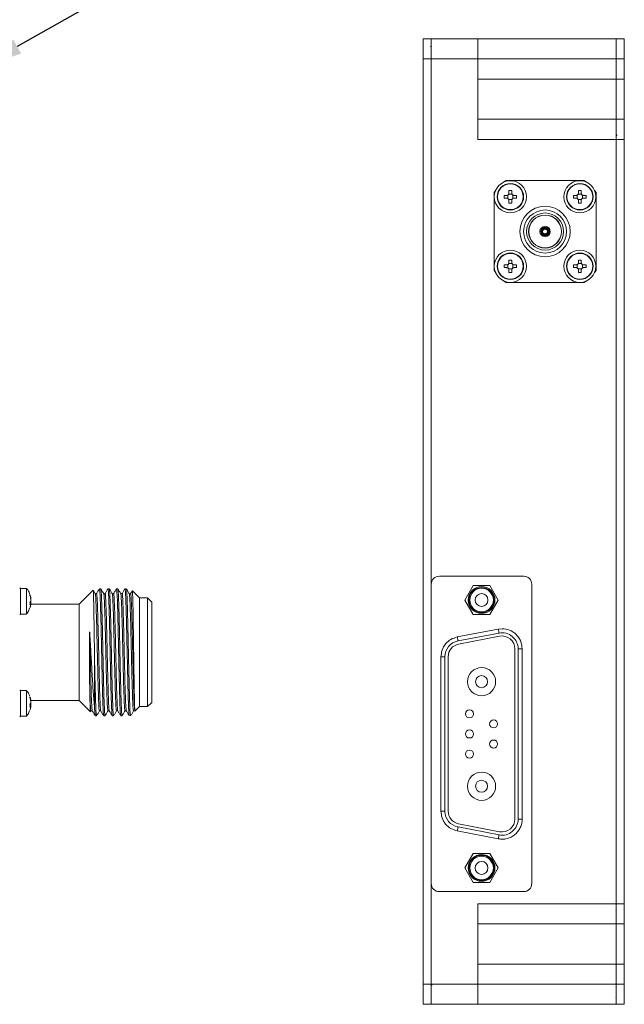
# Model space of a CAD drawing. Header units: millimetres. Extents: x 40 to 652, y 33 to 355.
# Tile 7 of 10: x 326 to 401, y 123 to 245. Entities that reach past the tile are written whole.
import ezdxf

# ---------------------------------------------------------------- set-up
doc = ezdxf.new("R2010")
doc.units = ezdxf.units.MM
doc.header["$PDSIZE"] = -1
doc.dimstyles.new('ISO-25', dxfattribs={"dimtxt": 2.5, "dimasz": 2.5, "dimexe": 1.25, "dimexo": 0.625, "dimtad": 1, "dimtxsty": 'Standard', "dimcen": 2.5, "dimadec": 0, "dimazin": 0, "dimtfac": 1, "dimtmove": 0, "dimatfit": 3, "dimfxl": 1, "dimarcsym": 0})

# ---------------------------------------------------------------- blocks, each defined once
blk = doc.blocks.new('*D14')
at = {"color": 0, "lineweight": -2, "transparency": 16777216}
for p, q in [((390.76, 278.84), (325.75, 242.13)), ((316.61, 236.97), (320.53, 239.19)), ((311.39, 234.03), (306.18, 231.08))]:
    blk.add_line(p, q, dxfattribs=at)
at = {"color": 0, "transparency": 16777216}
for points in [[(325.26, 243), (326.24, 241.26), (320.53, 239.19)], [(310.9, 234.9), (311.89, 233.16), (316.61, 236.97)]]:
    blk.add_solid(points, dxfattribs=at)
at = {"layer": 'Defpoints', "color": 0, "transparency": 16777216}
for p in [(320.53, 239.19), (316.61, 236.97)]:
    blk.add_point(p, dxfattribs=at)
at = {"color": 0, "transparency": 16777216, "insert": (358.3, 266.52), "char_height": 6.35, "attachment_point": 5, "rotation": 29.4532}
blk.add_mtext('∅4,50 [∅0,18]', dxfattribs=at)

msp = doc.modelspace()

# ---------------------------------------------------------------- linework, layer by layer
at = {"color": 7, "linetype": 'Continuous', "lineweight": 15}
for p, q in [((377.241, 243.08), (376.241, 243.08)), ((376.241, 240.58), (376.241, 243.08)), ((377.241, 243.08), (377.241, 240.58)), ((383.041, 243.08), (377.241, 243.08)), ((383.041, 243.08), (383.041, 240.58)), ((400.241, 243.08), (383.041, 243.08)), ((401.241, 243.08), (400.241, 243.08)), ((400.241, 243.08), (400.241, 240.656)), ((401.241, 240.58), (401.241, 243.08)), ((376.241, 240.58), (377.241, 240.58)), ((376.241, 229.58), (376.241, 240.58)), ((377.241, 240.58), (377.241, 175.28)), ((377.241, 240.58), (383.041, 240.58)), ((383.041, 240.58), (383.041, 230.58)), ((383.041, 240.58), (400.241, 240.58)), ((400.204, 240.613), (400.225, 240.582)), ((400.241, 240.58), (400.241, 240.656)), ((400.241, 240.58), (401.241, 240.58)), ((400.241, 240.58), (400.241, 238.08)), ((401.241, 238.08), (401.241, 240.58)), ((383.041, 238.08), (400.241, 238.08)), ((400.241, 238.08), (401.241, 238.08)), ((400.241, 238.08), (400.241, 233.08)), ((401.241, 238.08), (401.241, 233.08)), ((400.241, 233.08), (383.041, 233.08)), ((400.241, 233.08), (400.241, 230.58)), ((401.241, 233.08), (400.241, 233.08)), ((401.241, 230.58), (401.241, 233.08)), ((383.041, 230.58), (400.241, 230.58)), ((400.327, 231.13), (400.241, 231.13)), ((401.241, 230.58), (400.241, 230.58)), ((400.241, 230.58), (400.241, 135.58)), ((401.241, 229.58), (401.241, 230.58)), ((376.241, 209.08), (376.241, 229.58)), ((401.241, 209.08), (401.241, 229.58)), ((386.525, 225.48), (396.257, 225.48)), ((385.041, 214.264), (385.041, 223.996)), ((386.901, 223.92), (386.901, 224.225)), ((387.241, 224.225), (387.241, 223.92)), ((395.541, 223.92), (395.541, 224.225)), ((395.881, 224.225), (395.881, 223.92)), ((397.741, 223.996), (397.741, 214.264)), ((386.296, 223.28), (386.296, 223.62)), ((386.296, 223.62), (386.601, 223.62)), ((386.601, 223.28), (386.296, 223.28)), ((386.747, 223.242), (386.747, 223.657)), ((386.864, 223.774), (387.279, 223.774)), ((387.279, 223.125), (386.864, 223.125)), ((386.901, 222.674), (386.901, 222.98)), ((387.241, 222.98), (387.241, 222.674)), ((387.396, 223.657), (387.396, 223.242)), ((387.541, 223.62), (387.847, 223.62)), ((387.847, 223.28), (387.541, 223.28)), ((387.847, 223.62), (387.847, 223.28)), ((394.936, 223.28), (394.936, 223.62)), ((394.936, 223.62), (395.241, 223.62)), ((395.241, 223.28), (394.936, 223.28)), ((395.387, 223.242), (395.387, 223.657)), ((395.504, 223.774), (395.919, 223.774)), ((395.919, 223.125), (395.504, 223.125)), ((395.541, 222.674), (395.541, 222.98)), ((395.881, 222.98), (395.881, 222.674)), ((396.036, 223.657), (396.036, 223.242)), ((396.181, 223.62), (396.487, 223.62)), ((396.487, 223.28), (396.181, 223.28)), ((396.487, 223.62), (396.487, 223.28)), ((391.162, 219.517), (391.105, 219.559)), ((391.162, 219.592), (391.171, 219.522)), ((391.162, 219.517), (391.199, 219.452)), ((391.208, 219.458), (391.171, 219.522)), ((391.199, 219.452), (391.23, 219.385)), ((391.251, 219.397), (391.208, 219.458)), ((391.767, 219.135), (391.693, 219.141)), ((391.693, 219.118), (391.767, 219.124)), ((391.841, 219.135), (391.767, 219.135)), ((391.767, 219.124), (391.841, 219.125)), ((391.841, 219.135), (391.906, 219.163)), ((391.906, 219.097), (391.841, 219.125)), ((391.162, 218.742), (391.105, 218.7)), ((391.199, 218.807), (391.162, 218.742)), ((391.171, 218.737), (391.162, 218.667)), ((391.171, 218.737), (391.208, 218.802)), ((391.23, 218.874), (391.199, 218.807)), ((391.208, 218.802), (391.251, 218.863)), ((386.901, 215.28), (386.901, 215.585)), ((387.241, 215.585), (387.241, 215.28)), ((395.541, 215.28), (395.541, 215.585)), ((395.881, 215.585), (395.881, 215.28)), ((386.296, 214.64), (386.296, 214.98)), ((386.296, 214.98), (386.601, 214.98)), ((386.601, 214.64), (386.296, 214.64)), ((386.747, 214.602), (386.747, 215.017)), ((386.864, 215.134), (387.279, 215.134)), ((387.279, 214.485), (386.864, 214.485)), ((386.901, 214.034), (386.901, 214.34)), ((387.241, 214.34), (387.241, 214.034)), ((387.396, 215.017), (387.396, 214.602)), ((387.541, 214.98), (387.847, 214.98)), ((387.847, 214.64), (387.541, 214.64)), ((387.847, 214.98), (387.847, 214.64)), ((394.936, 214.64), (394.936, 214.98)), ((394.936, 214.98), (395.241, 214.98)), ((395.241, 214.64), (394.936, 214.64)), ((395.387, 214.602), (395.387, 215.017)), ((395.504, 215.134), (395.919, 215.134)), ((395.919, 214.485), (395.504, 214.485)), ((395.541, 214.034), (395.541, 214.34)), ((395.881, 214.34), (395.881, 214.034)), ((396.036, 215.017), (396.036, 214.602)), ((396.181, 214.98), (396.487, 214.98)), ((396.487, 214.64), (396.181, 214.64)), ((396.487, 214.98), (396.487, 214.64)), ((396.257, 212.78), (386.525, 212.78)), ((376.241, 193.08), (376.241, 209.08)), ((401.241, 193.08), (401.241, 209.08)), ((376.241, 179.38), (376.241, 193.08)), ((401.241, 179.58), (401.241, 193.08)), ((376.241, 125.58), (376.241, 179.38)), ((401.241, 166.08), (401.241, 179.58)), ((388.741, 176.28), (378.241, 176.28)), ((377.241, 175.28), (377.241, 138.08)), ((382.452, 175.13), (381.413, 173.33)), ((384.531, 175.13), (382.452, 175.13)), ((385.57, 173.33), (384.531, 175.13)), ((389.741, 138.08), (389.741, 175.28)), ((326.895, 174.78), (326.174, 174.78)), ((326.174, 174.658), (326.174, 174.78)), ((326.174, 171.58), (326.174, 174.658)), ((326.895, 174.658), (326.895, 174.78)), ((326.895, 174.658), (326.895, 171.58)), ((327.344, 173.831), (327.344, 173.961)), ((335.195, 174.551), (333.474, 172.83)), ((336.145, 174.73), (335.986, 174.73)), ((337.203, 174.73), (337.045, 174.73)), ((338.261, 174.73), (338.103, 174.73)), ((339.32, 174.73), (339.161, 174.73)), ((340.974, 173.58), (340.07, 174.483)), ((327.344, 173.041), (327.423, 173.157)), ((327.423, 172.843), (327.344, 172.727)), ((327.44, 172.866), (327.349, 172.866)), ((333.474, 172.83), (327.446, 172.83)), ((333.474, 160.83), (333.474, 172.83)), ((341.974, 173.58), (340.974, 173.58)), ((340.974, 160.08), (340.974, 173.58)), ((342.474, 173.08), (341.974, 173.58)), ((341.974, 160.08), (341.974, 173.58)), ((342.474, 160.58), (342.474, 173.08)), ((381.413, 173.33), (382.452, 171.53)), ((384.531, 171.53), (385.57, 173.33)), ((326.174, 171.58), (326.895, 171.58)), ((382.452, 171.53), (384.531, 171.53)), ((385.569, 169.713), (380.469, 168.733)), ((385.664, 169.222), (380.564, 168.242)), ((386.041, 169.758), (385.569, 169.713)), ((385.739, 168.83), (380.639, 167.849)), ((387.641, 146.101), (387.641, 167.258)), ((388.041, 146.101), (388.041, 167.258)), ((388.041, 167.258), (388.541, 167.258)), ((388.541, 146.101), (388.541, 167.258)), ((335.374, 159.877), (335.374, 165.758)), ((378.441, 166.278), (378.941, 166.278)), ((378.441, 166.278), (378.441, 147.082)), ((378.941, 166.278), (378.941, 147.082)), ((379.341, 166.278), (379.341, 147.082)), ((401.241, 150.58), (401.241, 166.08)), ((326.895, 162.08), (326.174, 162.08)), ((326.174, 161.958), (326.174, 162.08)), ((326.174, 161.958), (326.174, 158.88)), ((326.895, 161.958), (326.895, 162.08)), ((326.895, 161.958), (326.895, 158.88)), ((327.344, 161.131), (327.344, 161.261)), ((327.344, 160.341), (327.423, 160.457)), ((327.446, 160.83), (333.474, 160.83)), ((333.474, 160.83), (334.865, 159.438)), ((341.974, 160.08), (342.474, 160.58)), ((327.423, 160.143), (327.344, 160.027)), ((327.44, 160.166), (327.349, 160.166)), ((340.4, 159.506), (340.974, 160.08)), ((340.974, 160.08), (341.974, 160.08)), ((326.174, 158.88), (326.895, 158.88)), ((335.457, 158.93), (335.615, 158.93)), ((336.515, 158.93), (336.674, 158.93)), ((337.574, 158.93), (337.732, 158.93)), ((338.632, 158.93), (338.79, 158.93)), ((339.824, 159.017), (339.824, 158.93)), ((401.241, 136.58), (401.241, 150.58)), ((378.441, 147.082), (378.941, 147.082)), ((388.541, 146.101), (388.041, 146.101)), ((380.469, 144.627), (385.569, 143.646)), ((380.564, 145.118), (385.664, 144.137)), ((380.639, 145.51), (385.739, 144.53)), ((382.452, 141.83), (381.413, 140.03)), ((384.531, 141.83), (382.452, 141.83)), ((385.57, 140.03), (384.531, 141.83)), ((381.413, 140.03), (382.452, 138.23)), ((384.531, 138.23), (385.57, 140.03)), ((377.241, 138.08), (377.241, 125.58)), ((378.241, 137.08), (388.741, 137.08)), ((382.452, 138.23), (384.531, 138.23)), ((401.241, 135.58), (401.241, 136.58)), ((383.041, 135.58), (383.041, 125.58)), ((400.241, 135.58), (383.041, 135.58)), ((400.204, 134.813), (400.225, 134.782)), ((400.241, 135.58), (400.241, 133.08)), ((401.241, 135.58), (400.241, 135.58)), ((401.241, 133.08), (401.241, 135.58)), ((383.041, 133.08), (400.241, 133.08)), ((400.241, 133.08), (401.241, 133.08)), ((400.241, 133.08), (400.241, 128.08)), ((401.241, 133.08), (401.241, 128.08)), ((383.041, 128.08), (400.241, 128.08)), ((401.241, 128.08), (400.241, 128.08)), ((400.241, 128.08), (400.241, 125.58)), ((401.241, 125.58), (401.241, 128.08)), ((377.241, 125.58), (376.241, 125.58)), ((376.241, 123.08), (376.241, 125.58)), ((377.241, 125.58), (377.241, 123.08)), ((383.041, 125.58), (377.241, 125.58)), ((383.041, 125.58), (383.041, 123.08)), ((400.241, 125.58), (383.041, 125.58)), ((401.241, 125.58), (400.241, 125.58)), ((400.241, 125.58), (400.241, 123.08)), ((401.241, 123.08), (401.241, 125.58)), ((400.204, 124.013), (400.225, 123.982)), ((376.241, 123.08), (377.241, 123.08)), ((377.241, 123.08), (383.041, 123.08)), ((383.041, 123.08), (400.241, 123.08)), ((400.241, 123.08), (401.241, 123.08))]:
    msp.add_line(p, q, dxfattribs=at)
at = {"color": 8, "linetype": 'Continuous', "lineweight": 15}
for p, q in [((327.423, 172.843), (327.348, 172.843)), ((327.392, 173.679), (327.423, 173.679)), ((327.392, 160.979), (327.423, 160.979)), ((327.423, 160.143), (327.348, 160.143))]:
    msp.add_line(p, q, dxfattribs=at)
at = {"color": 7, "linetype": 'Continuous', "lineweight": 15, "flags": 128}
for points in [[(386.286, 225.289), (386.319, 225.316), (386.525, 225.48)], [(396.257, 225.48), (396.463, 225.316), (396.496, 225.289)], [(385.041, 223.996), (385.205, 224.202), (385.232, 224.235)], [(397.551, 224.235), (397.578, 224.202), (397.741, 223.996)], [(385.232, 214.025), (385.205, 214.058), (385.041, 214.264)], [(397.741, 214.264), (397.578, 214.058), (397.551, 214.025)], [(386.525, 212.78), (386.319, 212.943), (386.286, 212.97)], [(396.496, 212.97), (396.463, 212.943), (396.257, 212.78)], [(385.569, 169.713), (385.588, 169.618), (385.605, 169.526), (385.622, 169.441), (385.636, 169.366), (385.648, 169.305), (385.656, 169.26), (385.662, 169.232), (385.664, 169.222)], [(380.469, 168.733), (380.488, 168.637), (380.505, 168.545), (380.522, 168.46), (380.536, 168.385), (380.548, 168.324), (380.556, 168.279), (380.562, 168.251), (380.564, 168.242)], [(380.469, 144.627), (380.488, 144.722), (380.505, 144.815), (380.522, 144.899), (380.536, 144.974), (380.548, 145.035), (380.556, 145.08), (380.562, 145.108), (380.564, 145.118)], [(385.569, 143.646), (385.588, 143.742), (385.605, 143.834), (385.622, 143.919), (385.636, 143.993), (385.648, 144.054), (385.656, 144.1), (385.662, 144.127), (385.664, 144.137)]]:
    msp.add_lwpolyline(points, dxfattribs=at)
at = {"color": 7, "linetype": 'Continuous', "lineweight": 15}
for centre, radius in [((387.071, 223.45), 2), ((395.711, 223.45), 2), ((387.071, 223.45), 1.65), ((387.071, 223.45), 1.6), ((395.711, 223.45), 1.65), ((395.711, 223.45), 1.6), ((391.391, 219.13), 3.13), ((391.391, 219.13), 2.675), ((391.391, 219.13), 2.305), ((391.391, 219.13), 2.05), ((391.391, 219.13), 2.03), ((391.391, 219.13), 0.645), ((387.071, 214.81), 2), ((395.711, 214.81), 2), ((387.071, 214.81), 1.65), ((387.071, 214.81), 1.6), ((395.711, 214.81), 1.65), ((395.711, 214.81), 1.6), ((383.491, 173.33), 1.665), ((383.491, 173.33), 1.565), ((383.491, 173.33), 1.465), ((383.491, 173.33), 0.8), ((383.491, 163.18), 1.75), ((383.491, 163.18), 0.75), ((383.491, 150.18), 1.75), ((383.491, 150.18), 0.75), ((383.491, 140.03), 1.665), ((383.491, 140.03), 1.565), ((383.491, 140.03), 1.465), ((383.491, 140.03), 0.8)]:
    msp.add_circle(centre, radius, dxfattribs=at)
for centre, radius, start, end in [((391.391, 219.13), 0.516, 123.66651, 236.33349), ((391.391, 219.13), 0.45, 120.63663, 239.36337), ((391.391, 219.13), 0.376, 120.80532, 239.19468), ((391.391, 219.13), 0.302, 122.22504, 237.77496), ((391.391, 219.13), 0.516, 3.66651, 116.33349), ((391.391, 219.13), 0.516, 243.66651, 356.33349), ((391.391, 219.13), 0.45, 0.63663, 119.36337), ((391.391, 219.13), 0.45, 240.63663, 359.36337), ((391.391, 219.13), 0.376, 0.80532, 119.19468), ((391.391, 219.13), 0.376, 240.80532, 359.19468), ((391.391, 219.13), 0.302, 2.22504, 117.77496), ((391.391, 219.13), 0.302, 242.22504, 357.77496), ((378.241, 175.28), 1, 90, 180), ((388.741, 175.28), 1, 360, 90), ((326.062, 174.68), 0.15, 41.81031, 90), ((325.304, 173.239), 2.165, 11.73758, 19.49859), ((325.304, 173.109), 2.165, 11.73793, 19.49785), ((325.303, 173.121), 2.165, 340.50236, 348.26146), ((326.062, 171.68), 0.15, 270, 318.18969), ((386.041, 167.258), 2, 0, 100.88553), ((380.941, 166.278), 2, 100.88553, 180), ((380.941, 166.278), 1.6, 100.88553, 180), ((386.041, 167.258), 1.6, 0, 100.88553), ((326.062, 161.98), 0.15, 41.81031, 90), ((325.303, 160.538), 2.165, 11.73854, 19.49764), ((325.304, 160.409), 2.165, 11.73758, 19.49859), ((325.304, 160.421), 2.165, 340.50141, 348.26242), ((381.991, 159.18), 0.5, 90, 270), ((381.991, 159.18), 0.5, 270, 90), ((326.062, 158.98), 0.15, 270, 318.18969), ((384.991, 157.93), 0.5, 90, 270), ((384.991, 157.93), 0.5, 270, 90), ((381.991, 156.68), 0.5, 90, 270), ((381.991, 156.68), 0.5, 270, 90), ((384.991, 155.43), 0.5, 90, 270), ((384.991, 155.43), 0.5, 270, 90), ((381.991, 154.18), 0.5, 90, 270), ((381.991, 154.18), 0.5, 270, 90), ((380.941, 147.082), 2, 180, 259.11447), ((380.941, 147.082), 1.6, 180, 259.11447), ((386.041, 146.101), 2, 259.11447, 0), ((386.041, 146.101), 1.6, 259.11447, 0), ((378.241, 138.08), 1, 180, 270), ((388.741, 138.08), 1, 270, 0)]:
    msp.add_arc(centre, radius, start, end, dxfattribs=at)
for points, knots in [([(377.258, 242.03), (377.242, 242.054), (377.208, 242.103), (377.175, 242.152), (377.158, 242.178)], [0, 0, 0, 0, 0.4834673, 1, 1, 1, 1]), ([(400.325, 231.128), (400.308, 231.102), (400.273, 231.051), (400.239, 231.001), (400.221, 230.975)], [0, 0, 0, 0, 0.5000986, 1, 1, 1, 1]), ([(386.901, 224.225), (386.958, 224.226), (387.071, 224.229), (387.185, 224.226), (387.241, 224.225)], [0, 0, 0, 0, 0.5000219, 1, 1, 1, 1]), ([(395.541, 224.225), (395.598, 224.226), (395.711, 224.229), (395.825, 224.226), (395.881, 224.225)], [0, 0, 0, 0, 0.4999781, 1, 1, 1, 1]), ([(386.601, 223.62), (386.634, 223.623), (386.7, 223.629), (386.789, 223.679), (386.857, 223.753), (386.895, 223.837), (386.899, 223.895), (386.901, 223.92)], [0, 0, 0, 0, 0.21178833, 0.4237746, 0.63175625, 0.83793542, 1, 1, 1, 1]), ([(386.901, 222.98), (386.898, 223.013), (386.892, 223.079), (386.842, 223.168), (386.768, 223.235), (386.684, 223.274), (386.626, 223.278), (386.601, 223.28)], [0, 0, 0, 0, 0.2118082, 0.4237991, 0.6317879, 0.8379552, 1, 1, 1, 1]), ([(387.241, 223.92), (387.244, 223.887), (387.251, 223.821), (387.301, 223.732), (387.374, 223.664), (387.459, 223.626), (387.516, 223.622), (387.541, 223.62)], [0, 0, 0, 0, 0.21180129, 0.42378539, 0.63176735, 0.83792955, 1, 1, 1, 1]), ([(387.541, 223.28), (387.508, 223.277), (387.442, 223.27), (387.353, 223.22), (387.286, 223.147), (387.247, 223.062), (387.243, 223.005), (387.241, 222.98)], [0, 0, 0, 0, 0.2118141, 0.4237959, 0.6317762, 0.8379349, 1, 1, 1, 1]), ([(395.241, 223.62), (395.274, 223.623), (395.34, 223.629), (395.429, 223.679), (395.497, 223.753), (395.535, 223.837), (395.539, 223.895), (395.541, 223.92)], [0, 0, 0, 0, 0.2118144, 0.423796, 0.6317731, 0.8379351, 1, 1, 1, 1]), ([(395.541, 222.98), (395.538, 223.013), (395.532, 223.079), (395.482, 223.168), (395.408, 223.235), (395.324, 223.274), (395.266, 223.278), (395.241, 223.28)], [0, 0, 0, 0, 0.2118016, 0.4237861, 0.6317683, 0.8379293, 1, 1, 1, 1]), ([(395.881, 223.92), (395.884, 223.887), (395.891, 223.821), (395.941, 223.732), (396.014, 223.664), (396.099, 223.626), (396.156, 223.622), (396.181, 223.62)], [0, 0, 0, 0, 0.21180129, 0.42378539, 0.63176735, 0.83792955, 1, 1, 1, 1]), ([(396.181, 223.28), (396.148, 223.277), (396.082, 223.27), (395.993, 223.22), (395.926, 223.147), (395.887, 223.062), (395.883, 223.005), (395.881, 222.98)], [0, 0, 0, 0, 0.2118141, 0.4237959, 0.6317762, 0.8379349, 1, 1, 1, 1]), ([(387.241, 222.674), (387.185, 222.673), (387.071, 222.67), (386.958, 222.673), (386.901, 222.674)], [0, 0, 0, 0, 0.4999781, 1, 1, 1, 1]), ([(395.881, 222.674), (395.825, 222.673), (395.711, 222.67), (395.598, 222.673), (395.541, 222.674)], [0, 0, 0, 0, 0.5000219, 1, 1, 1, 1]), ([(386.901, 215.585), (386.958, 215.586), (387.071, 215.589), (387.185, 215.586), (387.241, 215.585)], [0, 0, 0, 0, 0.5000219, 1, 1, 1, 1]), ([(395.541, 215.585), (395.598, 215.586), (395.711, 215.589), (395.825, 215.586), (395.881, 215.585)], [0, 0, 0, 0, 0.4999781, 1, 1, 1, 1]), ([(386.601, 214.98), (386.634, 214.983), (386.7, 214.989), (386.789, 215.039), (386.857, 215.113), (386.895, 215.197), (386.899, 215.254), (386.901, 215.28)], [0, 0, 0, 0, 0.2117882, 0.4237746, 0.6317578, 0.8379353, 1, 1, 1, 1]), ([(386.901, 214.34), (386.898, 214.373), (386.892, 214.439), (386.842, 214.528), (386.768, 214.595), (386.684, 214.634), (386.626, 214.638), (386.601, 214.64)], [0, 0, 0, 0, 0.21180724, 0.42379826, 0.631787, 0.83795514, 1, 1, 1, 1]), ([(387.241, 215.28), (387.244, 215.247), (387.251, 215.181), (387.301, 215.092), (387.374, 215.024), (387.459, 214.986), (387.516, 214.982), (387.541, 214.98)], [0, 0, 0, 0, 0.2118015, 0.4237857, 0.6317678, 0.8379294, 1, 1, 1, 1]), ([(387.541, 214.64), (387.508, 214.637), (387.442, 214.63), (387.353, 214.58), (387.286, 214.507), (387.247, 214.422), (387.243, 214.365), (387.241, 214.34)], [0, 0, 0, 0, 0.21181444, 0.42379638, 0.63177525, 0.83793577, 1, 1, 1, 1]), ([(395.241, 214.98), (395.274, 214.983), (395.34, 214.989), (395.429, 215.039), (395.497, 215.113), (395.535, 215.197), (395.539, 215.254), (395.541, 215.28)], [0, 0, 0, 0, 0.2118142, 0.423796, 0.6317746, 0.837935, 1, 1, 1, 1]), ([(395.541, 214.34), (395.538, 214.373), (395.532, 214.439), (395.482, 214.528), (395.408, 214.595), (395.324, 214.634), (395.266, 214.638), (395.241, 214.64)], [0, 0, 0, 0, 0.2118007, 0.4237852, 0.6317675, 0.8379293, 1, 1, 1, 1]), ([(395.881, 215.28), (395.884, 215.247), (395.891, 215.181), (395.941, 215.092), (396.014, 215.024), (396.099, 214.986), (396.156, 214.982), (396.181, 214.98)], [0, 0, 0, 0, 0.2118015, 0.4237857, 0.6317678, 0.8379294, 1, 1, 1, 1]), ([(396.181, 214.64), (396.148, 214.637), (396.082, 214.63), (395.993, 214.58), (395.926, 214.507), (395.887, 214.422), (395.883, 214.365), (395.881, 214.34)], [0, 0, 0, 0, 0.21181444, 0.42379638, 0.63177525, 0.83793577, 1, 1, 1, 1]), ([(387.241, 214.034), (387.185, 214.033), (387.071, 214.03), (386.958, 214.033), (386.901, 214.034)], [0, 0, 0, 0, 0.4999781, 1, 1, 1, 1]), ([(395.881, 214.034), (395.825, 214.033), (395.711, 214.03), (395.598, 214.033), (395.541, 214.034)], [0, 0, 0, 0, 0.5000219, 1, 1, 1, 1]), ([(327.303, 174.065), (327.298, 174.085), (327.242, 174.328), (327.091, 174.578), (326.908, 174.755), (326.89, 174.772)], [0, 0, 0, 0, 0.0726883, 0.9094977, 1, 1, 1, 1]), ([(335.374, 165.758), (335.367, 166.234), (335.349, 167.592), (335.319, 169.82), (335.284, 172.091), (335.248, 173.738), (335.219, 174.484), (335.201, 174.534), (335.195, 174.551)], [0, 0, 0, 0, 0.1075855, 0.3066639, 0.505553, 0.703526, 0.900597, 1, 1, 1, 1]), ([(335.457, 174.123), (335.396, 174.224), (335.312, 174.361), (335.229, 174.499), (335.207, 174.536)], [0, 0, 0, 0, 0.73315968, 1, 1, 1, 1]), ([(335.616, 174.124), (335.59, 174.102), (335.537, 174.058), (335.484, 174.101), (335.457, 174.122)], [0, 0, 0, 0, 0.4995528, 1, 1, 1, 1]), ([(335.983, 174.729), (335.922, 174.628), (335.799, 174.426), (335.677, 174.224), (335.616, 174.123)], [0, 0, 0, 0, 0.5000098, 1, 1, 1, 1]), ([(335.981, 174.696), (335.983, 174.709), (335.995, 174.79), (336.025, 174.565), (336.074, 173.837), (336.13, 172.104), (336.187, 169.798), (336.244, 167.151), (336.301, 164.47), (336.358, 162.052), (336.415, 160.187), (336.467, 159.104), (336.501, 158.983), (336.515, 158.93)], [0, 0, 0, 0, 0.010275, 0.0674859, 0.1737567, 0.2800282, 0.3862993, 0.4925704, 0.5988416, 0.7051129, 0.8113839, 0.9176554, 1, 1, 1, 1]), ([(336.516, 174.122), (336.454, 174.223), (336.332, 174.425), (336.21, 174.627), (336.148, 174.728)], [0, 0, 0, 0, 0.49999203, 1, 1, 1, 1]), ([(336.151, 174.704), (336.159, 174.681), (336.186, 174.606), (336.232, 173.811), (336.289, 172.11), (336.346, 169.796), (336.402, 167.152), (336.459, 164.469), (336.516, 162.056), (336.573, 160.169), (336.626, 159.164), (336.661, 158.866), (336.678, 158.946), (336.68, 158.955)], [0, 0, 0, 0, 0.04620489, 0.15358419, 0.26096343, 0.36834245, 0.47572169, 0.58310071, 0.69047996, 0.79785896, 0.90523819, 0.98844, 1, 1, 1, 1]), ([(336.674, 174.122), (336.647, 174.101), (336.594, 174.058), (336.542, 174.101), (336.515, 174.123)], [0, 0, 0, 0, 0.5001959, 1, 1, 1, 1]), ([(337.042, 174.729), (336.98, 174.628), (336.858, 174.426), (336.736, 174.225), (336.674, 174.124)], [0, 0, 0, 0, 0.5000083, 1, 1, 1, 1]), ([(337.039, 174.697), (337.041, 174.709), (337.053, 174.79), (337.084, 174.565), (337.132, 173.837), (337.189, 172.104), (337.246, 169.798), (337.302, 167.151), (337.359, 164.47), (337.416, 162.052), (337.473, 160.187), (337.526, 159.104), (337.559, 158.983), (337.574, 158.93)], [0, 0, 0, 0, 0.0100736, 0.0672961, 0.173589, 0.2798818, 0.3861749, 0.4924677, 0.5987606, 0.7050533, 0.8113463, 0.9176393, 1, 1, 1, 1]), ([(337.574, 174.123), (337.513, 174.224), (337.39, 174.425), (337.268, 174.627), (337.207, 174.728)], [0, 0, 0, 0, 0.4999916, 1, 1, 1, 1]), ([(337.209, 174.704), (337.217, 174.682), (337.244, 174.607), (337.29, 173.811), (337.347, 172.111), (337.404, 169.796), (337.461, 167.152), (337.518, 164.469), (337.574, 162.057), (337.631, 160.169), (337.684, 159.164), (337.719, 158.866), (337.736, 158.945), (337.738, 158.954)], [0, 0, 0, 0, 0.0464832, 0.1538939, 0.2613043, 0.3687151, 0.4761259, 0.5835367, 0.6909475, 0.7983585, 0.9057693, 0.9889987, 1, 1, 1, 1]), ([(337.733, 174.124), (337.706, 174.102), (337.653, 174.058), (337.6, 174.101), (337.574, 174.122)], [0, 0, 0, 0, 0.4996484, 1, 1, 1, 1]), ([(338.1, 174.729), (338.039, 174.628), (337.916, 174.426), (337.794, 174.224), (337.733, 174.123)], [0, 0, 0, 0, 0.5000093, 1, 1, 1, 1]), ([(338.097, 174.696), (338.099, 174.709), (338.111, 174.79), (338.142, 174.565), (338.19, 173.837), (338.247, 172.104), (338.304, 169.798), (338.361, 167.151), (338.418, 164.47), (338.474, 162.052), (338.531, 160.187), (338.584, 159.104), (338.617, 158.983), (338.632, 158.93)], [0, 0, 0, 0, 0.0103542, 0.0675606, 0.1738234, 0.280086, 0.3863488, 0.4926113, 0.598874, 0.7051367, 0.8113996, 0.917662, 1, 1, 1, 1]), ([(338.632, 174.123), (338.571, 174.224), (338.448, 174.426), (338.326, 174.628), (338.265, 174.729)], [0, 0, 0, 0, 0.4999908, 1, 1, 1, 1]), ([(338.267, 174.706), (338.275, 174.683), (338.302, 174.608), (338.349, 173.812), (338.405, 172.111), (338.462, 169.796), (338.519, 167.152), (338.576, 164.469), (338.633, 162.057), (338.69, 160.169), (338.742, 159.164), (338.778, 158.867), (338.794, 158.944), (338.796, 158.953)], [0, 0, 0, 0, 0.0471578, 0.1545557, 0.2619537, 0.3693521, 0.4767503, 0.5841485, 0.6915467, 0.7989445, 0.9063429, 0.9895687, 1, 1, 1, 1]), ([(338.79, 174.123), (338.764, 174.101), (338.711, 174.058), (338.658, 174.101), (338.632, 174.123)], [0, 0, 0, 0, 0.5002048, 1, 1, 1, 1]), ([(339.158, 174.729), (339.096, 174.628), (338.974, 174.426), (338.852, 174.224), (338.79, 174.123)], [0, 0, 0, 0, 0.50000646, 1, 1, 1, 1]), ([(339.155, 174.694), (339.157, 174.707), (339.169, 174.79), (339.2, 174.566), (339.249, 173.837), (339.305, 172.104), (339.362, 169.798), (339.419, 167.151), (339.476, 164.47), (339.533, 162.052), (339.59, 160.187), (339.642, 159.104), (339.676, 158.983), (339.69, 158.93)], [0, 0, 0, 0, 0.0110323, 0.0681992, 0.1743888, 0.2805787, 0.3867685, 0.492958, 0.5991478, 0.7053375, 0.8115272, 0.9177174, 1, 1, 1, 1]), ([(339.69, 174.123), (339.629, 174.224), (339.506, 174.426), (339.384, 174.628), (339.323, 174.729)], [0, 0, 0, 0, 0.4999881, 1, 1, 1, 1]), ([(339.325, 174.707), (339.333, 174.684), (339.361, 174.609), (339.407, 173.812), (339.464, 172.11), (339.521, 169.796), (339.577, 167.151), (339.634, 164.47), (339.691, 162.053), (339.748, 160.183), (339.792, 159.286), (339.817, 159.07), (339.824, 159.017)], [0, 0, 0, 0, 0.0503995, 0.1643285, 0.2782578, 0.3921866, 0.5061156, 0.6200447, 0.7339738, 0.847903, 0.9618322, 1, 1, 1, 1]), ([(339.849, 174.123), (339.823, 174.102), (339.77, 174.058), (339.717, 174.101), (339.69, 174.123)], [0, 0, 0, 0, 0.4997803, 1, 1, 1, 1]), ([(340.06, 174.471), (340.051, 174.456), (339.98, 174.34), (339.91, 174.223), (339.849, 174.122)], [0, 0, 0, 0, 0.1321281, 1, 1, 1, 1]), ([(340.066, 174.468), (340.068, 174.474), (340.076, 174.511), (340.095, 174.316), (340.125, 173.537), (340.161, 171.836), (340.196, 169.591), (340.232, 167.052), (340.268, 164.513), (340.303, 162.256), (340.339, 160.553), (340.371, 159.623), (340.391, 159.54), (340.4, 159.506)], [0, 0, 0, 0, 0.01207566, 0.07233907, 0.18031526, 0.28818162, 0.39554339, 0.50240719, 0.60876051, 0.71461649, 0.81995608, 0.92479907, 1, 1, 1, 1]), ([(327.344, 172.727), (327.347, 172.778), (327.352, 172.882), (327.347, 172.988), (327.344, 173.041)], [0, 0, 0, 0, 0.4999889, 1, 1, 1, 1]), ([(327.423, 173.679), (327.429, 173.65), (327.441, 173.591), (327.448, 173.529), (327.448, 173.495), (327.442, 173.497), (327.44, 173.497)], [0, 0, 0, 0, 0.2826427, 0.5655343, 0.8430447, 1, 1, 1, 1]), ([(327.423, 173.157), (327.429, 173.173), (327.44, 173.204), (327.448, 173.284), (327.447, 173.378), (327.438, 173.471), (327.428, 173.525), (327.423, 173.549)], [0, 0, 0, 0, 0.2118089, 0.4237934, 0.6317683, 0.837937, 1, 1, 1, 1]), ([(327.423, 173.202), (327.429, 173.187), (327.44, 173.155), (327.448, 173.075), (327.447, 172.982), (327.44, 172.904), (327.433, 172.865), (327.431, 172.855)], [0, 0, 0, 0, 0.2354601, 0.4711418, 0.7023525, 0.931547, 1, 1, 1, 1]), ([(327.44, 172.862), (327.439, 172.863), (327.435, 172.866), (327.428, 172.852), (327.423, 172.843)], [0, 0, 0, 0, 0.3532748, 1, 1, 1, 1]), ([(327.423, 172.68), (327.429, 172.71), (327.44, 172.768), (327.448, 172.833), (327.446, 172.852), (327.445, 172.861)], [0, 0, 0, 0, 0.33526, 0.6707766, 1, 1, 1, 1]), ([(326.9, 171.595), (327.018, 171.743), (327.189, 171.958), (327.268, 172.219), (327.292, 172.301)], [0, 0, 0, 0, 0.688632, 1, 1, 1, 1]), ([(334.772, 162.226), (334.763, 162.77), (334.746, 163.844), (334.732, 165.448), (334.725, 166.724), (334.723, 167.546), (334.724, 168.164), (334.727, 168.625), (334.732, 168.973), (334.737, 169.197), (334.744, 169.304), (334.744, 169.348), (334.751, 169.372), (334.752, 169.373), (334.752, 169.374), (334.752, 169.375), (334.752, 169.375), (334.752, 169.375), (334.752, 169.375), (334.753, 169.375), (334.753, 169.375), (334.753, 169.375), (334.754, 169.375), (334.754, 169.375), (334.755, 169.374), (334.756, 169.371), (334.758, 169.364), (334.761, 169.348), (334.767, 169.299), (334.77, 169.252), (334.772, 169.215)], [0, 0, 0, 0, 0.253432, 0.4993967, 0.6329236, 0.7496356, 0.8181467, 0.8757779, 0.9323245, 0.9583287, 0.9670506, 0.9757357, 0.9761147, 0.9763928, 0.9765304, 0.9765335, 0.9765359, 0.9765405, 0.9765502, 0.9765679, 0.9766002, 0.9766531, 0.9767741, 0.9768825, 0.9770176, 0.9775063, 0.9784838, 0.9804392, 0.9843517, 1, 1, 1, 1]), ([(334.772, 169.215), (334.8, 168.765), (334.876, 167.526), (334.999, 165.328), (335.141, 162.9), (335.266, 161.026), (335.343, 160.206), (335.374, 159.877)], [0, 0, 0, 0, 0.1336036, 0.3670941, 0.6013463, 0.8399817, 1, 1, 1, 1]), ([(388.541, 167.258), (388.508, 167.573), (388.456, 168.058), (388.145, 168.641), (387.822, 169.039), (387.424, 169.362), (386.841, 169.673), (386.356, 169.725), (386.041, 169.758)], [0, 0, 0, 0, 0.2394434, 0.369653, 0.4999988, 0.6302096, 0.760557, 1, 1, 1, 1]), ([(380.469, 168.733), (380.2, 168.653), (379.646, 168.489), (378.977, 167.9), (378.525, 167.132), (378.469, 166.557), (378.441, 166.278)], [0, 0, 0, 0, 0.2424012, 0.4999998, 0.7575978, 1, 1, 1, 1]), ([(335.374, 165.758), (335.384, 165.29), (335.413, 163.95), (335.461, 161.931), (335.518, 160.081), (335.569, 159.141), (335.604, 158.871), (335.619, 158.946), (335.621, 158.955)], [0, 0, 0, 0, 0.123423, 0.3526856, 0.5819486, 0.8112107, 0.9755784, 1, 1, 1, 1]), ([(327.303, 161.365), (327.298, 161.385), (327.242, 161.628), (327.091, 161.878), (326.908, 162.055), (326.89, 162.072)], [0, 0, 0, 0, 0.0726883, 0.9094977, 1, 1, 1, 1]), ([(334.865, 159.438), (334.858, 159.474), (334.84, 159.57), (334.809, 160.383), (334.784, 161.601), (334.772, 162.226)], [0, 0, 0, 0, 0.22004093, 0.60053925, 1, 1, 1, 1]), ([(334.926, 159.588), (334.92, 159.569), (334.899, 159.509), (334.863, 159.91), (334.818, 160.772), (334.787, 161.737), (334.772, 162.226)], [0, 0, 0, 0, 0.1272868, 0.4047828, 0.6989152, 1, 1, 1, 1]), ([(327.344, 160.027), (327.347, 160.078), (327.352, 160.182), (327.347, 160.288), (327.344, 160.341)], [0, 0, 0, 0, 0.499994, 1, 1, 1, 1]), ([(327.423, 160.979), (327.429, 160.95), (327.441, 160.891), (327.448, 160.829), (327.448, 160.795), (327.442, 160.797), (327.44, 160.797)], [0, 0, 0, 0, 0.2826417, 0.5655324, 0.8430454, 1, 1, 1, 1]), ([(327.423, 160.457), (327.429, 160.473), (327.44, 160.504), (327.448, 160.584), (327.447, 160.678), (327.438, 160.771), (327.428, 160.825), (327.423, 160.849)], [0, 0, 0, 0, 0.2118041, 0.4237878, 0.6317695, 0.8379375, 1, 1, 1, 1]), ([(327.423, 160.502), (327.429, 160.487), (327.44, 160.455), (327.448, 160.375), (327.447, 160.282), (327.44, 160.204), (327.433, 160.165), (327.431, 160.155)], [0, 0, 0, 0, 0.2354655, 0.4711481, 0.7023514, 0.9315467, 1, 1, 1, 1]), ([(326.9, 158.895), (327.018, 159.043), (327.189, 159.258), (327.268, 159.519), (327.292, 159.601)], [0, 0, 0, 0, 0.6886278, 1, 1, 1, 1]), ([(327.44, 160.162), (327.439, 160.163), (327.435, 160.166), (327.428, 160.152), (327.423, 160.143)], [0, 0, 0, 0, 0.3532772, 1, 1, 1, 1]), ([(327.423, 159.98), (327.429, 160.01), (327.44, 160.068), (327.448, 160.133), (327.446, 160.152), (327.445, 160.161)], [0, 0, 0, 0, 0.3352614, 0.6707794, 1, 1, 1, 1]), ([(334.928, 159.537), (334.954, 159.558), (335.007, 159.601), (335.06, 159.558), (335.087, 159.536)], [0, 0, 0, 0, 0.5001653, 1, 1, 1, 1]), ([(335.086, 159.536), (335.148, 159.435), (335.27, 159.233), (335.392, 159.031), (335.454, 158.93)], [0, 0, 0, 0, 0.4999909, 1, 1, 1, 1]), ([(335.374, 159.877), (335.384, 159.668), (335.41, 159.135), (335.436, 159.033), (335.451, 158.972)], [0, 0, 0, 0, 0.393706, 1, 1, 1, 1]), ([(335.619, 158.931), (335.68, 159.032), (335.803, 159.234), (335.925, 159.436), (335.986, 159.537)], [0, 0, 0, 0, 0.5000091, 1, 1, 1, 1]), ([(335.986, 159.536), (336.012, 159.558), (336.065, 159.601), (336.118, 159.558), (336.145, 159.537)], [0, 0, 0, 0, 0.4996906, 1, 1, 1, 1]), ([(336.145, 159.536), (336.206, 159.435), (336.329, 159.233), (336.451, 159.031), (336.512, 158.93)], [0, 0, 0, 0, 0.49999214, 1, 1, 1, 1]), ([(336.678, 158.931), (336.739, 159.032), (336.861, 159.234), (336.984, 159.436), (337.045, 159.537)], [0, 0, 0, 0, 0.5000081, 1, 1, 1, 1]), ([(337.045, 159.537), (337.071, 159.558), (337.124, 159.601), (337.177, 159.558), (337.203, 159.536)], [0, 0, 0, 0, 0.5001964, 1, 1, 1, 1]), ([(337.203, 159.536), (337.265, 159.435), (337.387, 159.233), (337.509, 159.031), (337.571, 158.93)], [0, 0, 0, 0, 0.4999881, 1, 1, 1, 1]), ([(337.736, 158.931), (337.797, 159.032), (337.919, 159.234), (338.042, 159.436), (338.103, 159.537)], [0, 0, 0, 0, 0.50000388, 1, 1, 1, 1]), ([(338.102, 159.536), (338.129, 159.558), (338.182, 159.601), (338.235, 159.558), (338.261, 159.537)], [0, 0, 0, 0, 0.4995867, 1, 1, 1, 1]), ([(338.262, 159.536), (338.323, 159.435), (338.445, 159.233), (338.568, 159.031), (338.629, 158.93)], [0, 0, 0, 0, 0.4999904, 1, 1, 1, 1]), ([(338.794, 158.93), (338.855, 159.031), (338.977, 159.233), (339.1, 159.435), (339.161, 159.536)], [0, 0, 0, 0, 0.5000042, 1, 1, 1, 1]), ([(339.161, 159.537), (339.188, 159.558), (339.241, 159.601), (339.293, 159.558), (339.32, 159.536)], [0, 0, 0, 0, 0.5001718, 1, 1, 1, 1]), ([(339.319, 159.537), (339.381, 159.436), (339.503, 159.234), (339.625, 159.032), (339.687, 158.931)], [0, 0, 0, 0, 0.49998905, 1, 1, 1, 1]), ([(339.852, 158.93), (339.913, 159.031), (340.035, 159.233), (340.158, 159.435), (340.219, 159.536)], [0, 0, 0, 0, 0.50001, 1, 1, 1, 1]), ([(340.219, 159.536), (340.245, 159.558), (340.298, 159.601), (340.351, 159.559), (340.378, 159.537)], [0, 0, 0, 0, 0.4995176, 1, 1, 1, 1]), ([(340.391, 159.57), (340.389, 159.55), (340.385, 159.514), (340.38, 159.547), (340.379, 159.56)], [0, 0, 0, 0, 0.581428, 1, 1, 1, 1]), ([(339.824, 159.016), (339.845, 158.982), (339.87, 158.94), (339.896, 159.016), (339.901, 159.03)], [0, 0, 0, 0, 0.8218106, 1, 1, 1, 1]), ([(378.441, 147.082), (378.469, 146.803), (378.525, 146.227), (378.977, 145.459), (379.646, 144.87), (380.2, 144.706), (380.469, 144.627)], [0, 0, 0, 0, 0.2424023, 0.5000004, 0.7575991, 1, 1, 1, 1]), ([(385.569, 143.646), (385.752, 143.622), (386.116, 143.575), (386.665, 143.661), (387.184, 143.853), (387.646, 144.158), (388.033, 144.554), (388.319, 145.027), (388.507, 145.55), (388.53, 145.917), (388.541, 146.101)], [0, 0, 0, 0, 0.1250339, 0.2499982, 0.3749355, 0.4999979, 0.6249366, 0.7500007, 0.8749063, 1, 1, 1, 1]), ([(377.258, 125.43), (377.242, 125.454), (377.208, 125.503), (377.175, 125.552), (377.158, 125.578)], [0, 0, 0, 0, 0.48345005, 1, 1, 1, 1]), ([(377.333, 125.577), (377.32, 125.551), (377.294, 125.501), (377.268, 125.45), (377.255, 125.424)], [0, 0, 0, 0, 0.5002264, 1, 1, 1, 1])]:
    msp.add_open_spline(points, degree=3, knots=knots, dxfattribs=at)
at = {"color": 8, "linetype": 'Continuous', "lineweight": 15}
for points, knots in [([(335.986, 159.59), (335.98, 159.569), (335.958, 159.503), (335.922, 159.89), (335.877, 160.76), (335.832, 162.125), (335.786, 163.81), (335.743, 165.63), (335.7, 167.479), (335.657, 169.314), (335.613, 171.059), (335.567, 172.54), (335.521, 173.557), (335.485, 174.068), (335.464, 174.069), (335.457, 174.07)], [0, 0, 0, 0, 0.03855339, 0.11929736, 0.20494463, 0.29269432, 0.37930744, 0.46178689, 0.53882894, 0.61960885, 0.70527727, 0.79302981, 0.87962683, 0.96207469, 1, 1, 1, 1]), ([(336.145, 159.556), (336.144, 159.552), (336.128, 159.504), (336.097, 159.85), (336.053, 160.656), (336.007, 161.992), (335.961, 163.658), (335.918, 165.476), (335.875, 167.326), (335.832, 169.167), (335.787, 170.928), (335.741, 172.437), (335.696, 173.504), (335.654, 174.088), (335.628, 174.095), (335.616, 174.098)], [0, 0, 0, 0, 0.0082106, 0.0885379, 0.1739992, 0.2618444, 0.3488332, 0.4319047, 0.5092931, 0.5897152, 0.6752358, 0.7630926, 0.8500428, 0.9330343, 1, 1, 1, 1]), ([(337.045, 159.59), (337.038, 159.568), (337.018, 159.499), (336.982, 159.876), (336.937, 160.733), (336.891, 162.088), (336.846, 163.768), (336.802, 165.587), (336.76, 167.435), (336.717, 169.271), (336.672, 171.02), (336.626, 172.509), (336.581, 173.539), (336.544, 174.061), (336.523, 174.067), (336.516, 174.069)], [0, 0, 0, 0, 0.0368471, 0.1174797, 0.2030774, 0.2908499, 0.3775642, 0.4602042, 0.5373302, 0.6179991, 0.7036183, 0.7913945, 0.8780924, 0.9607006, 1, 1, 1, 1]), ([(337.203, 159.545), (337.203, 159.543), (337.188, 159.492), (337.158, 159.818), (337.114, 160.589), (337.068, 161.899), (337.022, 163.549), (336.978, 165.363), (336.936, 167.213), (336.893, 169.056), (336.848, 170.826), (336.803, 172.356), (336.757, 173.454), (336.714, 174.074), (336.687, 174.098), (336.674, 174.108)], [0, 0, 0, 0, 0.0033474, 0.0833191, 0.1685667, 0.2563877, 0.343552, 0.4269678, 0.504597, 0.5846651, 0.6699743, 0.7578103, 0.844939, 0.9282772, 1, 1, 1, 1]), ([(338.103, 159.589), (338.097, 159.568), (338.076, 159.496), (338.041, 159.862), (337.996, 160.706), (337.95, 162.052), (337.905, 163.726), (337.862, 165.543), (337.819, 167.391), (337.776, 169.228), (337.731, 170.98), (337.686, 172.478), (337.64, 173.521), (337.603, 174.055), (337.581, 174.066), (337.574, 174.07)], [0, 0, 0, 0, 0.0344418, 0.1149564, 0.2004895, 0.2882752, 0.3750762, 0.4578687, 0.5350749, 0.6156253, 0.7011809, 0.7889702, 0.8757561, 0.9585174, 1, 1, 1, 1]), ([(338.262, 159.539), (338.248, 159.602), (338.219, 159.732), (338.175, 160.541), (338.129, 161.804), (338.083, 163.443), (338.039, 165.25), (337.997, 167.1), (337.954, 168.944), (337.91, 170.723), (337.864, 172.273), (337.818, 173.401), (337.774, 174.061), (337.746, 174.101), (337.732, 174.121)], [0, 0, 0, 0, 0.0783126, 0.1632733, 0.2509933, 0.3382572, 0.4219468, 0.4998096, 0.5794578, 0.664483, 0.752221, 0.8394521, 0.9230662, 1, 1, 1, 1]), ([(339.161, 159.588), (339.155, 159.567), (339.135, 159.493), (339.1, 159.849), (339.056, 160.679), (339.01, 162.015), (338.964, 163.683), (338.921, 165.499), (338.878, 167.347), (338.836, 169.185), (338.791, 170.941), (338.745, 172.447), (338.7, 173.502), (338.662, 174.05), (338.639, 174.066), (338.632, 174.071)], [0, 0, 0, 0, 0.03200025, 0.11235879, 0.19779467, 0.28555326, 0.37240696, 0.45531386, 0.53257893, 0.61297438, 0.69843293, 0.78619609, 0.87303452, 0.95591, 1, 1, 1, 1]), ([(339.32, 159.554), (339.307, 159.604), (339.279, 159.714), (339.236, 160.479), (339.19, 161.713), (339.144, 163.335), (339.1, 165.138), (339.058, 166.987), (339.015, 168.832), (338.971, 170.619), (338.925, 172.184), (338.879, 173.362), (338.835, 173.983), (338.806, 174.213), (338.791, 174.117), (338.791, 174.112)], [0, 0, 0, 0, 0.0725088, 0.1572574, 0.2449507, 0.3323894, 0.4164271, 0.4946503, 0.5739514, 0.6587667, 0.7464813, 0.8338906, 0.9178545, 0.9959949, 1, 1, 1, 1]), ([(340.219, 159.587), (340.214, 159.566), (340.194, 159.49), (340.16, 159.836), (340.115, 160.653), (340.069, 161.979), (340.024, 163.641), (339.98, 165.456), (339.938, 167.303), (339.895, 169.141), (339.85, 170.902), (339.804, 172.416), (339.759, 173.483), (339.721, 174.045), (339.698, 174.065), (339.69, 174.072)], [0, 0, 0, 0, 0.0299196, 0.11012413, 0.19545769, 0.28318855, 0.37008982, 0.45311253, 0.53044031, 0.61068167, 0.69603815, 0.78377382, 0.87066098, 0.95365243, 1, 1, 1, 1]), ([(340.379, 159.56), (340.367, 159.601), (340.34, 159.692), (340.297, 160.419), (340.251, 161.625), (340.205, 163.229), (340.161, 165.026), (340.119, 166.874), (340.076, 168.721), (340.032, 170.514), (339.986, 172.098), (339.94, 173.303), (339.896, 173.961), (339.866, 174.206), (339.85, 174.11), (339.849, 174.1)], [0, 0, 0, 0, 0.0686745, 0.1529933, 0.2404328, 0.3278188, 0.4119884, 0.4904286, 0.5691818, 0.6535694, 0.741033, 0.8283928, 0.9124911, 0.9908365, 1, 1, 1, 1]), ([(335.086, 159.565), (335.084, 159.559), (335.068, 159.517), (335.036, 159.884), (334.991, 160.725), (334.946, 162.086), (334.9, 163.767), (334.857, 165.587), (334.814, 167.446), (334.786, 168.617), (334.772, 169.215)], [0, 0, 0, 0, 0.0206857, 0.1565112, 0.3007342, 0.4486485, 0.5947856, 0.7340499, 0.8640182, 1, 1, 1, 1])]:
    msp.add_open_spline(points, degree=3, knots=knots, dxfattribs=at)

# ---------------------------------------------------------------- dimensions: what is measured, and where the dimension line sits
dim = msp.add_diameter_dim_2p(p1=(316.615, 236.973), p2=(320.533, 239.186), dimstyle='ISO-25', override={"dimtxt": 6.35, "dimasz": 5.9944, "dimexe": 0.9906, "dimexo": 0.9906, "dimgap": 1.524, "dimzin": 0, "dimadec": 2, "dimtzin": 0})
dim.commit()
dim.dimension.update_dxf_attribs({"geometry": '*D14', "text_midpoint": (360.867, 261.963)})

doc.saveas('drawing.dxf')
